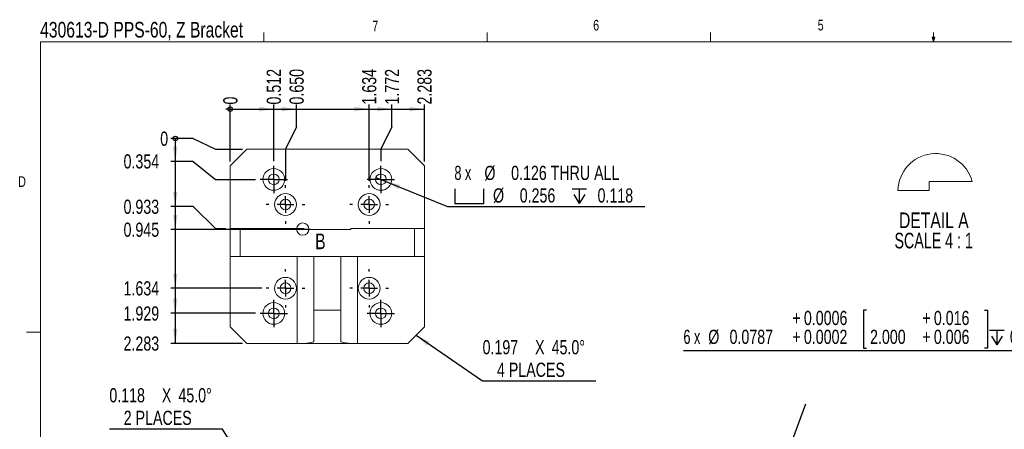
# Model space of a CAD drawing. Header units: inches. Extents: x 0.6 to 22.1, y 0.3 to 14.5.
# Tile 2 of 6: x 0.6 to 12.2, y 9.6 to 14.5. Entities that reach past the tile are written whole.
import ezdxf

# ---------------------------------------------------------------- set-up
doc = ezdxf.new("R2010")
doc.units = ezdxf.units.IN
doc.header["$LTSCALE"] = 1.333333
doc.header["$MEASUREMENT"] = 0
doc.layers.add('FORMAT', color=7, linetype='Continuous')
doc.styles.add('SLDTEXTSTYLE0', font='TXT', dxfattribs={"width": 0.75})
doc.styles.add('SLDTEXTSTYLE3', font='TXT', dxfattribs={"width": 0.666667})
doc.styles.add('SLDTEXTSTYLE6', font='TXT', dxfattribs={"width": 0.681818})
doc.dimstyles.new('SLDDIMSTYLE0', dxfattribs={"dimtxt": 0.166667, "dimasz": 0.017778, "dimexe": 0, "dimexo": 0.0625, "dimgap": 0.041667, "dimtad": 0, "dimtih": 1, "dimtoh": 1, "dimdec": 0, "dimrnd": 1e-09, "dimdsep": 46, "dimtxsty": 'SLDTEXTSTYLE0', "dimblk1": 'ORIGIN', "dimblk2": 'ORIGIN', "dimsah": 1, "dimcen": 0.09, "dimadec": 0, "dimazin": 2, "dimtfac": 1, "dimtdec": 0, "dimtofl": 0, "dimtmove": 0, "dimatfit": 3, "dimldrblk": 'ORIGIN', "dimfxl": 1, "dimfrac": 2, "dimtolj": 1, "dimtzin": 12, "dimarcsym": 0})
doc.dimstyles.new('SLDDIMSTYLE1', dxfattribs={"dimtxt": 0.166667, "dimasz": 0.173333, "dimexe": 0, "dimexo": 0.0625, "dimgap": 0.041667, "dimtad": 0, "dimtih": 1, "dimtoh": 1, "dimdec": 3, "dimrnd": 1e-09, "dimdsep": 46, "dimtxsty": 'SLDTEXTSTYLE0', "dimsah": 1, "dimcen": 0.09, "dimadec": 0, "dimazin": 2, "dimtfac": 1, "dimtdec": 3, "dimtofl": 0, "dimtmove": 0, "dimatfit": 3, "dimfxl": 1, "dimfrac": 2, "dimtolj": 1, "dimtzin": 12, "dimarcsym": 0})
doc.dimstyles.new('SLDDIMSTYLE10', dxfattribs={"dimtxt": 0.18, "dimasz": 0.173333, "dimexe": 0, "dimexo": 0.0625, "dimgap": 0, "dimtad": 0, "dimtih": 1, "dimtoh": 1, "dimdec": 0, "dimrnd": 1e-09, "dimzin": 0, "dimdsep": 46, "dimtxsty": 'Standard', "dimsah": 1, "dimcen": 0.09, "dimadec": 0, "dimazin": 0, "dimtfac": 0.173333, "dimtdec": 0, "dimtofl": 0, "dimtmove": 0, "dimatfit": 3, "dimfxl": 1, "dimfrac": 2, "dimtolj": 1, "dimtzin": 0, "dimarcsym": 0})
doc.dimstyles.new('SLDDIMSTYLE11', dxfattribs={"dimtxt": 0.166667, "dimasz": 0.173333, "dimexe": 0, "dimexo": 0.0625, "dimgap": 0.041667, "dimtad": 0, "dimtih": 1, "dimtoh": 1, "dimdec": 4, "dimrnd": 1e-09, "dimdsep": 46, "dimtxsty": 'SLDTEXTSTYLE0', "dimblk1": 'NONE', "dimsah": 1, "dimcen": 0, "dimadec": 0, "dimazin": 2, "dimtol": 1, "dimtp": 0.000629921, "dimtm": -0.00023622, "dimtfac": 1, "dimtdec": 4, "dimtmove": 0, "dimatfit": 3, "dimldrblk": 'NONE', "dimfxl": 1, "dimfrac": 2, "dimtolj": 1, "dimarcsym": 0})
doc.dimstyles.new('SLDDIMSTYLE2', dxfattribs={"dimtxt": 0.166667, "dimasz": 0.173333, "dimexe": 0, "dimexo": 0.0625, "dimgap": 0.041667, "dimtad": 0, "dimtih": 1, "dimtoh": 1, "dimdec": 3, "dimrnd": 1e-09, "dimzin": 12, "dimdsep": 46, "dimtxsty": 'SLDTEXTSTYLE0', "dimsah": 1, "dimcen": 0.09, "dimadec": 0, "dimazin": 3, "dimtfac": 1, "dimtdec": 3, "dimtofl": 0, "dimtmove": 0, "dimatfit": 3, "dimfxl": 1, "dimfrac": 2, "dimtolj": 1, "dimtzin": 12, "dimarcsym": 0})
doc.dimstyles.new('SLDDIMSTYLE3', dxfattribs={"dimtxt": 0.166667, "dimasz": 0.173333, "dimexe": 0, "dimexo": 0.0625, "dimgap": 0.041667, "dimtad": 0, "dimtih": 1, "dimtoh": 1, "dimdec": 3, "dimrnd": 1e-09, "dimzin": 0, "dimdsep": 46, "dimtxsty": 'SLDTEXTSTYLE0', "dimsah": 1, "dimcen": 0.09, "dimadec": 0, "dimazin": 0, "dimtfac": 1, "dimtdec": 3, "dimtofl": 0, "dimtmove": 0, "dimatfit": 3, "dimfxl": 1, "dimfrac": 2, "dimtolj": 1, "dimtzin": 12, "dimarcsym": 0})
doc.dimstyles.new('SLDDIMSTYLE4', dxfattribs={"dimtxt": 0.166667, "dimasz": 0.173333, "dimexe": 0, "dimexo": 0.0625, "dimgap": 0.041667, "dimtad": 0, "dimtih": 1, "dimtoh": 1, "dimdec": 3, "dimrnd": 1e-09, "dimdsep": 46, "dimtxsty": 'SLDTEXTSTYLE0', "dimblk1": 'NONE', "dimsah": 1, "dimcen": 0, "dimadec": 0, "dimazin": 2, "dimtfac": 1, "dimtdec": 3, "dimtmove": 0, "dimatfit": 3, "dimldrblk": 'NONE', "dimfxl": 1, "dimfrac": 2, "dimtolj": 1, "dimtzin": 12, "dimarcsym": 0})

# ---------------------------------------------------------------- blocks, each defined once
blk = doc.blocks.new('_ORIGIN')
at = {"color": 0, "linetype": 'ByBlock', "lineweight": -2}
blk.add_line((0, 0), (-1, 0), dxfattribs=at)
blk.add_circle((0, 0), 0.5, dxfattribs=at)
blk = doc.blocks.new('_D')
at = {"layer": 'FORMAT', "color": 7}
for p, q in [((2.627, 13.054), (2.365, 13.054)), ((2.627, 13.054), (2.889, 12.929)), ((2.889, 12.929), (3.208, 12.929))]:
    blk.add_line(p, q, dxfattribs=at)
at = {"layer": 'FORMAT', "color": 7, "xscale": 0.0533333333, "yscale": 0.0533333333}
blk.add_blockref('_ORIGIN', (2.418, 13.054, 0.004), dxfattribs=at)
at = {"layer": 'FORMAT', "color": 7, "insert": (2.241, 13.136), "char_height": 0.167, "attachment_point": 1, "style": 'SLDTEXTSTYLE0'}
blk.add_mtext('0', dxfattribs=at)
blk = doc.blocks.new('_D_1')
at = {"layer": 'FORMAT', "color": 7}
for p, q in [((2.418, 13.054), (2.418, 12.786)), ((2.627, 12.786), (2.365, 12.786)), ((2.627, 12.786), (2.889, 12.574)), ((2.889, 12.574), (3.362, 12.574))]:
    blk.add_line(p, q, dxfattribs=at)
blk.add_solid([(2.418, 12.786), (2.445, 12.959), (2.391, 12.959)], dxfattribs=at)
at = {"layer": 'FORMAT', "color": 7, "insert": (1.81, 12.869), "char_height": 0.1667, "attachment_point": 1, "style": 'SLDTEXTSTYLE0'}
blk.add_mtext('0.354', dxfattribs=at)
blk = doc.blocks.new('_D_2')
at = {"layer": 'FORMAT', "color": 7}
for p, q in [((2.418, 12.786), (2.418, 12.254)), ((2.627, 12.254), (2.365, 12.254)), ((2.627, 12.254), (2.889, 11.996)), ((2.889, 11.996), (3.012, 11.996))]:
    blk.add_line(p, q, dxfattribs=at)
blk.add_solid([(2.418, 12.254), (2.445, 12.427), (2.391, 12.427)], dxfattribs=at)
at = {"layer": 'FORMAT', "color": 7, "insert": (1.81, 12.336), "char_height": 0.1667, "attachment_point": 1, "style": 'SLDTEXTSTYLE0'}
blk.add_mtext('0.933', dxfattribs=at)
blk = doc.blocks.new('_D_3')
at = {"layer": 'FORMAT', "color": 7}
for p, q in [((2.418, 12.254), (2.418, 11.984)), ((3.878, 11.984), (2.365, 11.984))]:
    blk.add_line(p, q, dxfattribs=at)
blk.add_solid([(2.418, 11.984), (2.445, 12.157), (2.391, 12.157)], dxfattribs=at)
at = {"layer": 'FORMAT', "color": 7, "insert": (1.81, 12.066), "char_height": 0.1667, "attachment_point": 1, "style": 'SLDTEXTSTYLE0'}
blk.add_mtext('0.945', dxfattribs=at)
blk = doc.blocks.new('_D_4')
at = {"layer": 'FORMAT'}
for p, q in [((2.418, 11.984), (2.418, 11.295)), ((3.435, 11.295), (2.365, 11.295))]:
    blk.add_line(p, q, dxfattribs=at)
blk.add_solid([(2.418, 11.295), (2.445, 11.468), (2.391, 11.468)], dxfattribs=at)
at = {"layer": 'FORMAT', "insert": (1.81, 11.377), "char_height": 0.1667, "attachment_point": 1, "style": 'SLDTEXTSTYLE0'}
blk.add_mtext('1.634', dxfattribs=at)
blk = doc.blocks.new('_D_5')
at = {"layer": 'FORMAT', "color": 7}
for p, q in [((2.418, 11.295), (2.418, 11)), ((3.362, 11), (2.365, 11))]:
    blk.add_line(p, q, dxfattribs=at)
blk.add_solid([(2.418, 11), (2.445, 11.173), (2.391, 11.173)], dxfattribs=at)
at = {"layer": 'FORMAT', "color": 7, "insert": (1.81, 11.082), "char_height": 0.1667, "attachment_point": 1, "style": 'SLDTEXTSTYLE0'}
blk.add_mtext('1.929', dxfattribs=at)
blk = doc.blocks.new('_D_6')
at = {"layer": 'FORMAT', "color": 7}
for p, q in [((2.418, 11), (2.418, 10.645)), ((3.208, 10.645), (2.365, 10.645))]:
    blk.add_line(p, q, dxfattribs=at)
blk.add_solid([(2.418, 10.645), (2.445, 10.819), (2.391, 10.819)], dxfattribs=at)
at = {"layer": 'FORMAT', "color": 7, "insert": (1.81, 10.728), "char_height": 0.1667, "attachment_point": 1, "style": 'SLDTEXTSTYLE0'}
blk.add_mtext('2.283', dxfattribs=at)
blk = doc.blocks.new('_D_7')
at = {"layer": 'FORMAT', "color": 7}
blk.add_line((3.064, 12.784), (3.064, 13.454), dxfattribs=at)
at = {"layer": 'FORMAT', "color": 7, "xscale": 0.0533333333, "yscale": 0.0533333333}
blk.add_blockref('_ORIGIN', (3.064, 13.4, 0.004), dxfattribs=at)
at = {"layer": 'FORMAT', "color": 7, "insert": (2.982, 13.454), "char_height": 0.167, "attachment_point": 1, "rotation": 90, "style": 'SLDTEXTSTYLE0'}
blk.add_mtext('0', dxfattribs=at)
blk = doc.blocks.new('_D_8')
at = {"layer": 'FORMAT', "color": 7}
for p, q in [((3.576, 12.788), (3.576, 13.454)), ((3.064, 13.4), (3.576, 13.4))]:
    blk.add_line(p, q, dxfattribs=at)
blk.add_solid([(3.576, 13.4), (3.403, 13.427), (3.403, 13.374)], dxfattribs=at)
at = {"layer": 'FORMAT', "color": 7, "insert": (3.493, 13.454), "char_height": 0.1667, "attachment_point": 1, "rotation": 90, "style": 'SLDTEXTSTYLE0'}
blk.add_mtext('0.512', dxfattribs=at)
blk = doc.blocks.new('_D_9')
at = {"layer": 'FORMAT'}
for p, q in [((3.843, 13.191), (3.843, 13.454)), ((3.576, 13.4), (3.843, 13.4)), ((3.843, 13.191), (3.714, 12.929)), ((3.714, 12.929), (3.714, 12.558))]:
    blk.add_line(p, q, dxfattribs=at)
blk.add_solid([(3.843, 13.4), (3.67, 13.427), (3.67, 13.374)], dxfattribs=at)
at = {"layer": 'FORMAT', "insert": (3.761, 13.454), "char_height": 0.1667, "attachment_point": 1, "rotation": 90, "style": 'SLDTEXTSTYLE0'}
blk.add_mtext('0.650', dxfattribs=at)
blk = doc.blocks.new('_D_10')
at = {"layer": 'FORMAT'}
for p, q in [((4.698, 12.558), (4.698, 13.454)), ((3.843, 13.4), (4.698, 13.4))]:
    blk.add_line(p, q, dxfattribs=at)
blk.add_solid([(4.698, 13.4), (4.525, 13.427), (4.525, 13.374)], dxfattribs=at)
at = {"layer": 'FORMAT', "insert": (4.615, 13.454), "char_height": 0.1667, "attachment_point": 1, "rotation": 90, "style": 'SLDTEXTSTYLE0'}
blk.add_mtext('1.634', dxfattribs=at)
blk = doc.blocks.new('_D_11')
at = {"layer": 'FORMAT', "color": 7}
for p, q in [((4.965, 13.191), (4.965, 13.454)), ((4.698, 13.4), (4.965, 13.4)), ((4.965, 13.191), (4.836, 12.929)), ((4.836, 12.929), (4.836, 12.788))]:
    blk.add_line(p, q, dxfattribs=at)
blk.add_solid([(4.965, 13.4), (4.792, 13.427), (4.792, 13.374)], dxfattribs=at)
at = {"layer": 'FORMAT', "color": 7, "insert": (4.883, 13.454), "char_height": 0.1667, "attachment_point": 1, "rotation": 90, "style": 'SLDTEXTSTYLE0'}
blk.add_mtext('1.772', dxfattribs=at)
blk = doc.blocks.new('_D_12')
at = {"layer": 'FORMAT', "color": 7}
for p, q in [((5.348, 12.784), (5.348, 13.454)), ((4.965, 13.4), (5.348, 13.4))]:
    blk.add_line(p, q, dxfattribs=at)
blk.add_solid([(5.348, 13.4), (5.174, 13.427), (5.174, 13.374)], dxfattribs=at)
at = {"layer": 'FORMAT', "color": 7, "insert": (5.265, 13.454), "char_height": 0.1667, "attachment_point": 1, "rotation": 90, "style": 'SLDTEXTSTYLE0'}
blk.add_mtext('2.283', dxfattribs=at)
blk = doc.blocks.new('SW_SYMBOL_HOLE_SPOT')
at = {"layer": 'FORMAT', "color": 0}
for p, q in [((0, 45.9), (0, 3.9)), ((84, 3.9), (84, 45.9)), ((0, 3.9), (84, 3.9))]:
    blk.add_line(p, q, dxfattribs=at)
blk = doc.blocks.new('SW_SYMBOL_HOLE_DEPTH')
at = {"layer": 'FORMAT', "color": 0}
for p, q in [((0, 45.9), (42, 45.9)), ((5.2, 29.1), (21, 3.9)), ((21, 45.9), (21, 3.9)), ((36.7, 29.1), (21, 3.9))]:
    blk.add_line(p, q, dxfattribs=at)
blk = doc.blocks.new('_D_13')
at = {"layer": 'FORMAT'}
for p, q in [((4.777, 12.598), (4.894, 12.55)), ((4.894, 12.55), (5.617, 12.254)), ((5.617, 12.254), (7.94, 12.254))]:
    blk.add_line(p, q, dxfattribs=at)
blk.add_solid([(4.894, 12.55), (5.044, 12.46), (5.064, 12.509)], dxfattribs=at)
at = {"layer": 'FORMAT', "xscale": 0.0040555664, "yscale": 0.0040555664, "zscale": 0.0040555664}
for name, p in [('SW_SYMBOL_HOLE_SPOT', (5.704, 12.277)), ('SW_SYMBOL_HOLE_DEPTH', (7.083, 12.277))]:
    blk.add_blockref(name, p, dxfattribs=at)
at = {"layer": 'FORMAT', "attachment_point": 1}
for s, insert, char_height, style in [('8 x', (5.7, 12.734), 0.1667, 'SLDTEXTSTYLE3'), ('%%c', (6.053, 12.734), 0.1667, 'SLDTEXTSTYLE0'), ('0.126 THRU ALL', (6.367, 12.734), 0.16667, 'SLDTEXTSTYLE0'), ('%%c', (6.154, 12.469), 0.1667, 'SLDTEXTSTYLE0'), ('0.256', (6.468, 12.469), 0.1667, 'SLDTEXTSTYLE0'), ('0.118', (7.383, 12.469), 0.1667, 'SLDTEXTSTYLE0')]:
    blk.add_mtext(s, dxfattribs=dict(at, insert=insert, char_height=char_height, style=style))
blk = doc.blocks.new('_NONE')
blk = doc.blocks.new('SW_CHAMFER_DIMENSION_0')
at = {"layer": 'FORMAT', "color": 0}
for p, q in [((-0.782, 0.274), (0, -0.265)), ((0, -0.265), (1.332, -0.265))]:
    blk.add_line(p, q, dxfattribs=at)
blk.add_solid([(-0.782, 0.274), (-0.654, 0.153), (-0.624, 0.197)], dxfattribs=at)
at = {"layer": 'FORMAT', "color": 0, "attachment_point": 1, "style": 'SLDTEXTSTYLE0'}
for s, insert, char_height in [('0.197', (0, 0.215), 0.1667), ('X', (0.617, 0.215), 0.167), ('45.0°', (0.812, 0.215), 0.1667), ('4 PLACES', (0.169, -0.05), 0.1667)]:
    blk.add_mtext(s, dxfattribs=dict(at, insert=insert, char_height=char_height))
blk = doc.blocks.new('SW_CENTERMARKSYMBOL_0')
at = {"layer": 'FORMAT', "color": 0}
for p, q in [((0, 0.098), (0, 0.161)), ((-0.098, 0), (-0.161, 0)), ((0, 0), (-0.098, 0)), ((0, 0), (0, 0.098)), ((0, 0), (0, -0.098)), ((0, 0), (0.098, 0)), ((0.098, 0), (0.161, 0)), ((0, -0.098), (0, -0.161))]:
    blk.add_line(p, q, dxfattribs=at)
blk = doc.blocks.new('SW_CENTERMARKSYMBOL_1')
at = {"layer": 'FORMAT', "color": 0}
for p, q in [((0, 0.098), (0, 0.161)), ((-0.098, 0), (-0.161, 0)), ((0, 0), (-0.098, 0)), ((0, 0), (0, 0.098)), ((0, 0), (0, -0.098)), ((0, 0), (0.098, 0)), ((0.098, 0), (0.161, 0)), ((0, -0.098), (0, -0.161))]:
    blk.add_line(p, q, dxfattribs=at)
blk = doc.blocks.new('SW_CENTERMARKSYMBOL_2')
at = {"layer": 'FORMAT', "color": 0}
for p, q in [((0, 0.098), (0, 0.161)), ((-0.098, 0), (-0.161, 0)), ((0, 0), (-0.098, 0)), ((0, 0), (0, 0.098)), ((0, 0), (0, -0.098)), ((0, 0), (0.098, 0)), ((0.098, 0), (0.161, 0)), ((0, -0.098), (0, -0.161))]:
    blk.add_line(p, q, dxfattribs=at)
blk = doc.blocks.new('SW_CENTERMARKSYMBOL_3')
at = {"layer": 'FORMAT', "color": 0}
for p, q in [((0, 0.098), (0, 0.161)), ((-0.098, 0), (-0.161, 0)), ((0, 0), (-0.098, 0)), ((0, 0), (0, 0.098)), ((0, 0), (0, -0.098)), ((0, 0), (0.098, 0)), ((0.098, 0), (0.161, 0)), ((0, -0.098), (0, -0.161))]:
    blk.add_line(p, q, dxfattribs=at)
blk = doc.blocks.new('SW_CENTERMARKSYMBOL_4')
at = {"layer": 'FORMAT', "color": 0}
for p, q in [((0, 0.197), (0, 0.226)), ((-0.197, 0), (-0.226, 0)), ((0, 0), (-0.098, 0)), ((0, 0), (0, 0.098)), ((0, 0), (0, -0.098)), ((0, 0), (0.098, 0)), ((0.197, 0), (0.226, 0)), ((0, -0.197), (0, -0.226))]:
    blk.add_line(p, q, dxfattribs=at)
blk = doc.blocks.new('SW_CENTERMARKSYMBOL_5')
at = {"layer": 'FORMAT', "color": 0}
for p, q in [((0, 0.197), (0, 0.226)), ((-0.197, 0), (-0.226, 0)), ((0, 0), (-0.098, 0)), ((0, 0), (0, 0.098)), ((0, 0), (0, -0.098)), ((0, 0), (0.098, 0)), ((0.197, 0), (0.226, 0)), ((0, -0.197), (0, -0.226))]:
    blk.add_line(p, q, dxfattribs=at)
blk = doc.blocks.new('SW_CENTERMARKSYMBOL_6')
at = {"layer": 'FORMAT', "color": 0}
for p, q in [((0, 0.197), (0, 0.226)), ((-0.197, 0), (-0.226, 0)), ((0, 0), (-0.098, 0)), ((0, 0), (0, 0.098)), ((0, 0), (0, -0.098)), ((0, 0), (0.098, 0)), ((0.197, 0), (0.226, 0)), ((0, -0.197), (0, -0.226))]:
    blk.add_line(p, q, dxfattribs=at)
blk = doc.blocks.new('SW_CENTERMARKSYMBOL_7')
at = {"layer": 'FORMAT', "color": 0}
for p, q in [((0, 0.197), (0, 0.226)), ((-0.197, 0), (-0.226, 0)), ((0, 0), (-0.098, 0)), ((0, 0), (0, 0.098)), ((0, 0), (0, -0.098)), ((0, 0), (0.098, 0)), ((0.197, 0), (0.226, 0)), ((0, -0.197), (0, -0.226))]:
    blk.add_line(p, q, dxfattribs=at)
blk = doc.blocks.new('SW_CHAMFER_DIMENSION_1')
at = {"layer": 'FORMAT', "color": 0}
for p, q in [((1.332, -0.265), (0, -0.265)), ((1.48, -0.506), (1.332, -0.265))]:
    blk.add_line(p, q, dxfattribs=at)
blk.add_solid([(1.48, -0.506), (1.412, -0.344), (1.367, -0.372)], dxfattribs=at)
at = {"layer": 'FORMAT', "color": 0, "attachment_point": 1, "style": 'SLDTEXTSTYLE0'}
for s, insert, char_height in [('0.118', (0, 0.215), 0.1667), ('X', (0.617, 0.215), 0.167), ('45.0°', (0.812, 0.215), 0.1667), ('2 PLACES', (0.169, -0.05), 0.1667)]:
    blk.add_mtext(s, dxfattribs=dict(at, insert=insert, char_height=char_height))
blk = doc.blocks.new('_D_60')
at = {"layer": 'FORMAT'}
for p, q in [((10.545, 11.036), (10.511, 11.036)), ((10.511, 11.036), (10.511, 10.592)), ((11.933, 11.036), (11.967, 11.036)), ((11.967, 11.036), (11.967, 10.592)), ((13.702, 10.558), (8.393, 10.558)), ((10.511, 10.592), (10.545, 10.592)), ((11.967, 10.592), (11.933, 10.592)), ((13.987, 9.339), (13.702, 10.558)), ((14.005, 9.263), (13.987, 9.339))]:
    blk.add_line(p, q, dxfattribs=at)
blk.add_solid([(13.987, 9.339), (13.974, 9.514), (13.922, 9.502)], dxfattribs=at)
at = {"layer": 'FORMAT', "xscale": 0.0040555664, "yscale": 0.0040555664, "zscale": 0.0040555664}
blk.add_blockref('SW_SYMBOL_HOLE_DEPTH', (11.993, 10.615), dxfattribs=at)
at = {"layer": 'FORMAT', "attachment_point": 1}
for s, insert, char_height, style in [('+', (9.674, 11.029), 0.167, 'SLDTEXTSTYLE0'), ('0.0006', (9.809, 11.029), 0.1667, 'SLDTEXTSTYLE0'), ('+', (11.203, 11.029), 0.167, 'SLDTEXTSTYLE0'), ('0.016', (11.337, 11.029), 0.1667, 'SLDTEXTSTYLE0'), ('6 x', (8.393, 10.807), 0.1667, 'SLDTEXTSTYLE3'), ('%%c', (8.684, 10.807), 0.1667, 'SLDTEXTSTYLE0'), ('0.0787', (8.935, 10.807), 0.1667, 'SLDTEXTSTYLE0'), ('+', (9.674, 10.807), 0.167, 'SLDTEXTSTYLE0'), ('0.0002', (9.809, 10.807), 0.1667, 'SLDTEXTSTYLE0'), ('2.000', (10.587, 10.807), 0.1667, 'SLDTEXTSTYLE0'), ('+', (11.203, 10.807), 0.167, 'SLDTEXTSTYLE0'), ('0.006', (11.337, 10.807), 0.1667, 'SLDTEXTSTYLE0'), ('0.1181[3.000]', (12.231, 10.807), 0.16667, 'SLDTEXTSTYLE0')]:
    blk.add_mtext(s, dxfattribs=dict(at, insert=insert, char_height=char_height, style=style))
blk = doc.blocks.new('SW_NOTE_9')
at = {"layer": 'FORMAT', "color": 0, "attachment_point": 2}
for s, insert, char_height, style in [('DETAIL A', (0.494, 0.237), 0.1837, 'SLDTEXTSTYLE0'), ('SCALE 4 : 1', (0.492, -0.001), 0.18373, 'SLDTEXTSTYLE6')]:
    blk.add_mtext(s, dxfattribs=dict(at, insert=insert, char_height=char_height, style=style))

msp = doc.modelspace()

# ---------------------------------------------------------------- linework, layer by layer
at = {"color": 7, "linetype": 'Continuous', "lineweight": 0}
for p, q in [((3.459674, 14.189431), (3.459674, 14.302497)), ((6.084346, 14.189431), (6.084346, 14.302497)), ((8.709018, 14.189431), (8.709018, 14.302497)), ((11.33369, 14.189431), (11.316022, 14.245341)), ((11.35043, 14.245341), (11.316022, 14.245341)), ((11.324305, 14.245341), (11.33369, 14.189431)), ((11.33369, 14.189431), (11.33369, 14.302497)), ((11.33369, 14.189431), (11.35043, 14.245341)), ((11.340235, 14.245341), (11.33369, 14.189431)), ((0.835002, 14.189431), (21.835002, 14.189431)), ((0.835002, 14.189431), (0.835002, 0.522764)), ((0.835002, 10.777357), (0.668335, 10.777357))]:
    msp.add_line(p, q, dxfattribs=at)
at = {"color": 7, "linetype": 'Continuous', "lineweight": 15}
for p, q in [((3.260899, 12.928634), (3.064048, 12.731784)), ((5.150663, 12.928634), (3.260899, 12.928634)), ((5.347513, 12.731784), (5.150663, 12.928634)), ((3.064048, 11.995564), (3.064048, 12.731784)), ((5.347513, 11.995564), (5.347513, 12.731784)), ((11.280775, 12.54887), (11.788395, 12.54887)), ((11.280775, 12.443883), (11.280775, 12.54887)), ((11.280775, 12.443883), (10.914318, 12.443883)), ((3.064048, 11.668792), (3.064048, 11.995564)), ((3.064048, 11.995564), (3.182159, 11.995564)), ((3.182159, 11.995564), (3.182159, 11.668792)), ((3.182159, 11.995564), (3.93019, 11.995564)), ((3.93019, 11.995564), (3.93019, 11.983753)), ((3.93019, 11.983753), (4.481371, 11.983753)), ((4.481371, 11.995564), (4.481371, 11.983753)), ((4.481371, 11.995564), (5.229403, 11.995564)), ((5.229403, 11.668792), (5.229403, 11.995564)), ((5.229403, 11.995564), (5.347513, 11.995564)), ((5.347513, 11.995564), (5.347513, 11.668792)), ((3.182159, 11.668792), (3.064048, 11.668792)), ((3.064048, 11.668792), (3.064048, 10.84202)), ((4.0483, 11.668792), (3.182159, 11.668792)), ((3.85145, 10.64517), (3.85145, 11.668792)), ((4.0483, 11.668792), (4.0483, 11.037148)), ((4.363261, 11.668792), (4.0483, 11.668792)), ((4.363261, 11.037148), (4.363261, 11.668792)), ((5.229403, 11.668792), (4.363261, 11.668792)), ((4.560111, 11.668792), (4.560111, 10.64517)), ((5.347513, 11.668792), (5.229403, 11.668792)), ((5.347513, 10.84202), (5.347513, 11.668792)), ((4.363261, 11.037148), (4.0483, 11.037148)), ((4.0483, 11.037148), (4.0483, 10.66934)), ((4.363261, 10.66934), (4.363261, 11.037148)), ((3.064048, 10.84202), (3.260899, 10.64517)), ((5.150663, 10.64517), (5.347513, 10.84202)), ((3.260899, 10.64517), (3.85145, 10.64517)), ((4.560111, 10.64517), (3.85145, 10.64517)), ((4.560111, 10.64517), (5.150663, 10.64517))]:
    msp.add_line(p, q, dxfattribs=at)
for centre, radius in [((3.575859, 12.574304), 0.127953), ((3.575859, 12.574304), 0.062992), ((4.835702, 12.574304), 0.127953), ((4.835702, 12.574304), 0.062992), ((3.713655, 12.279028), 0.127953), ((4.697907, 12.279028), 0.127953), ((3.713655, 12.279028), 0.062992), ((4.697907, 12.279028), 0.062992), ((3.713655, 11.294776), 0.127953), ((3.713655, 11.294776), 0.062992), ((4.697907, 11.294776), 0.127953), ((4.697907, 11.294776), 0.062992), ((3.575859, 10.999501), 0.127953), ((4.835702, 10.999501), 0.127953), ((3.575859, 10.999501), 0.062992), ((4.835702, 10.999501), 0.062992)]:
    msp.add_circle(centre, radius, dxfattribs=at)
at = {"color": 7, "linetype": 'Continuous', "lineweight": 0}
msp.add_circle((3.916411, 11.989658), 0.072789, dxfattribs=at)
msp.add_arc((11.358972, 12.432974), 0.444788, 15.1035423, 178.5946399, dxfattribs=at)
at = {"color": 7, "linetype": 'Continuous', "lineweight": 15}
for centre, start_param, end_param in [((3.85145, 10.66934), 4.71238898, 6.283185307), ((4.560111, 10.66934), 3.141592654, 4.71238898)]:
    msp.add_ellipse(centre, major_axis=(0.19685, 0), ratio=0.122784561, start_param=start_param, end_param=end_param, dxfattribs=at)
at = {"layer": 'FORMAT', "color": 7}
msp.add_line((4.005514, 11.983753), (2.996959, 11.983753), dxfattribs=at)

# ---------------------------------------------------------------- block references
for name, p in [('SW_CENTERMARKSYMBOL_0', (3.575859, 12.574304)), ('SW_CENTERMARKSYMBOL_3', (4.835702, 12.574304)), ('SW_CENTERMARKSYMBOL_1', (3.575859, 10.999501)), ('SW_CENTERMARKSYMBOL_2', (4.835702, 10.999501))]:
    msp.add_blockref(name, p, dxfattribs=at)
at = {"layer": 'FORMAT'}
for name, p in [('SW_CENTERMARKSYMBOL_4', (3.713655, 12.279028)), ('SW_CENTERMARKSYMBOL_5', (4.697907, 12.279028)), ('SW_NOTE_9', (10.843045, 11.948268)), ('SW_CENTERMARKSYMBOL_7', (3.713655, 11.294776)), ('SW_CENTERMARKSYMBOL_6', (4.697907, 11.294776)), ('SW_CHAMFER_DIMENSION_0', (6.03121, 10.469935)), ('SW_CHAMFER_DIMENSION_1', (1.642771, 9.90518))]:
    msp.add_blockref(name, p, dxfattribs=at)

# ---------------------------------------------------------------- texts
at = {"color": 7, "linetype": 'Continuous', "lineweight": 0, "attachment_point": 1, "style": 'SLDTEXTSTYLE0'}
for s, insert, char_height in [('430613-D PPS-60, Z Bracket', (0.828865, 14.425479), 0.18372703), ('7', (4.734649, 14.43821), 0.125), ('6', (7.331584, 14.448998), 0.125), ('5', (9.971593, 14.449713), 0.125), ('D', (0.571481, 12.610063), 0.125), ('B', (4.062791, 11.937784), 0.183727)]:
    msp.add_mtext(s, dxfattribs=dict(at, insert=insert, char_height=char_height))

# ---------------------------------------------------------------- dimensions: what is measured, and where the dimension line sits
at = {"layer": 'FORMAT', "color": 7}
for feature_location, offset, dtype, origin, dimstyle, picture, middle in [((3.575859, 12.735721, 0.003937), (0, 0.717848), 1, (3.064048, 12.731784, 0.003937), 'SLDDIMSTYLE1', '_D_8', (3.575859, 13.730575)), ((4.835702, 12.735721, 0.003937), (0.129668, 0.717848), 1, (3.064048, 12.731784, 0.003937), 'SLDDIMSTYLE2', '_D_11', (4.96537, 13.730575)), ((5.347513, 12.731784, 0.003937), (0, 0.721785), 1, (3.064048, 12.731784, 0.003937), 'SLDDIMSTYLE2', '_D_12', (5.347513, 13.730575)), ((3.0640483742, 12.7317840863, 0.0039370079), (0, 0.7217847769), 1, (3.0640483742, 12.7317840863, 0.0039370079), 'SLDDIMSTYLE0', '_D_7', (3.0640483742, 13.5151429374)), ((3.2608987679, 12.92863448, 0.0039370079), (-0.8963948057, 0.1249699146), 0, (3.2608987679, 12.92863448, 0.0039370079), 'SLDDIMSTYLE0', '_D', (2.302929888, 13.0536043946)), ((3.414442, 12.574304, 0.003937), (-1.049938, 0.211838), 0, (3.260899, 12.928634, 0.003937), 'SLDDIMSTYLE1', '_D_1', (2.087498, 12.786141)), ((3.064048, 11.995564, 0.003937), (-0.699544, 0.2583), 0, (3.260899, 12.928634, 0.003937), 'SLDDIMSTYLE1', '_D_2', (2.087498, 12.253864)), ((3.93019, 11.983753, 0.003937), (-1.565686, 0), 0, (3.260899, 12.928634, 0.003937), 'SLDDIMSTYLE1', '_D_3', (2.087498, 11.983753)), ((3.414442, 10.999501, 0.003937), (-1.049938, 0), 0, (3.260899, 12.928634, 0.003937), 'SLDDIMSTYLE2', '_D_5', (2.087498, 10.999501)), ((3.260899, 10.64517, 0.003937), (-0.896395, 0), 0, (3.260899, 12.928634, 0.003937), 'SLDDIMSTYLE2', '_D_6', (2.087498, 10.64517))]:
    dim = msp.add_ordinate_dim(feature_location=feature_location, offset=offset, dtype=dtype, origin=origin, dimstyle=dimstyle, dxfattribs=at)
    dim.commit()
    dim.dimension.update_dxf_attribs({"geometry": picture, "text_midpoint": middle})
at = {"layer": 'FORMAT'}
for feature_location, offset, dtype, origin, dimstyle, picture, middle in [((3.713655, 12.505406, 0.003937), (0.129668, 0.948163), 1, (3.064048, 12.731784, 0.003937), 'SLDDIMSTYLE3', '_D_9', (3.843322, 13.730575)), ((4.697907, 12.505406, 0.003937), (0, 0.948163), 1, (3.064048, 12.731784, 0.003937), 'SLDDIMSTYLE2', '_D_10', (4.697907, 13.730575)), ((3.487277, 11.294776, 0.003937), (-1.122773, 0), 0, (3.260899, 12.928634, 0.003937), 'SLDDIMSTYLE2', '_D_4', (2.087498, 11.294776))]:
    dim = msp.add_ordinate_dim(feature_location=feature_location, offset=offset, dtype=dtype, origin=origin, dimstyle=dimstyle, dxfattribs=at)
    dim.commit()
    dim.dimension.update_dxf_attribs({"geometry": picture, "text_midpoint": middle})
for p1, p2, text, dimstyle, picture, middle in [((4.777421, 12.598207), (4.893983, 12.5504), '8 x <> THRU ALL\\P{\\fGDT;v}%%c 0.256 {\\fGDT;x} 0.118\\P', 'SLDDIMSTYLE4', '_D_13', (6.820096, 12.518678)), ((14.005447, 9.262785), (13.987463, 9.339443), '6 x<>{\\fGDT;x}0.1181[3.000]', 'SLDDIMSTYLE11', '_D_60', (11.005361, 10.814202))]:
    dim = msp.add_diameter_dim_2p(p1=p1, p2=p2, text=text, dimstyle=dimstyle, dxfattribs=at)
    dim.commit()
    dim.dimension.update_dxf_attribs({"geometry": picture, "text_midpoint": middle, "dimtype": 163})

# ---------------------------------------------------------------- leaders
at = {"layer": 'FORMAT', "color": 7}
msp.add_leader([(8.790059, 7.11145), (9.829933, 9.936591)], dimstyle='SLDDIMSTYLE10', dxfattribs=at)

doc.saveas('drawing.dxf')
